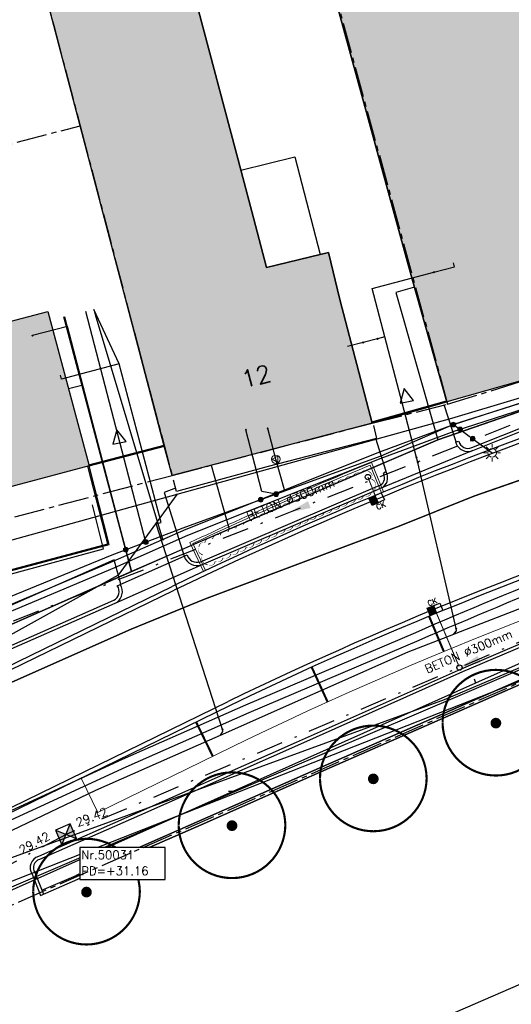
# Model space of a CAD drawing. Header units: metres. Extents: x 202952 to 203755, y 348959 to 349702.
# Tile 7 of 91: x 203115 to 203138, y 349308 to 349354. Entities that reach past the tile are written whole.
import ezdxf
from ezdxf.enums import TextEntityAlignment as Align

# ---------------------------------------------------------------- set-up
doc = ezdxf.new("R2010")
doc.units = ezdxf.units.M
for name, pattern in [('1-200 CENTER', [4.28625, 2.8575, -0.47625, 0.47625, -0.47625]), ('1-200 DASHDOT', [2.54, 1.27, -0.635, 0, -0.635]), ('1-200 HIDDEN', [0.9525, 0.635, -0.3175]), ('PH 1-1 STREEP', [2, 1, -1])]:
    doc.linetypes.add(name, pattern=pattern)
for name, color, linetype in [('bgt.onbegroeidterreindeel', 252, 'Continuous'), ('PH-BEST-BEBOUWING', 1, 'Continuous'), ('PH-BEST-BEBOUWING-ARCERING', 254, 'Continuous'), ('PH-BEST-HUISNUMMER', 7, 'Continuous'), ('PH-BEST-INRIT', 8, 'Continuous'), ('PH-BEST-KADASTRALE-GRENS', 240, '1-200 CENTER'), ('PH-BEST-KL-DATA_KPN', 12, '1-200 TELEFONIE-KPN'), ('PH-BEST-KL-DATA_ZIGGO BV', 12, '1-200 ZIGGO'), ('PH-BEST-KL-ET_MIDDENSPANNING_ENEXIS', 12, '1-200 MIDDENSPANNING'), ('PH-BEST-KL-GAS_HOGEDRUK_ENEXIS', 12, '1-200 GASLEIDING HOGE DRUK'), ('PH-BEST-KL-GAS_LAGEDRUK_ENEXIS', 12, '1-200 GASLEIDING LAGE DRUK'), ('PH-BEST-KL-LAAGSPANNING-ENEXIS', 12, '1-200 LAAGSPANNING'), ('PH-BEST-KL-WATER-WML', 12, '1-200 WML'), ('PH-BEST-KL-WATER-WML-buiten gebruik', 11, '1-200 WML'), ('PH-BEST-MUUR-INDICATIEF INGETEKEND', 1, 'Continuous'), ('PH-BEST-POORT', 8, '1-200 HIDDEN'), ('PH-BEST-PUT-HANDHAVEN', 84, 'Continuous'), ('PH-BEST-RIO-HANDHAVEN-GEMENGD', 44, '1-200 DASHDOT'), ('PH-BEST-RIO-TEKST', 8, 'Continuous'), ('PH-BEST-RIO-TEKST-VLOEIVLAK', 8, 'Continuous'), ('PH-INM-BOOM-HANDHAVEN', 96, 'Continuous'), ('PH-INM-HEKWERK', 6, '1-200 HEKWERK'), ('PH-INM-KANTVERHARDING', 253, 'Continuous'), ('PH-NIEUW-AFSCHEIDING MATERIAAL PARKEERVAK', 115, 'PH 1-1 STREEP'), ('PH-NIEUW-BAND-5-20', 115, 'Continuous'), ('PH-NIEUW-BEPLANTING- OMRANDING', 115, 'Continuous'), ('PH-RIO-KOLK', 240, 'Continuous'), ('PH-RIO-KOLKAANSLUITING', 150, '1-200 HIDDEN'), ('PH-RIO-TEKST-DWA-PUTTENSTAAT', 7, 'Continuous')]:
    doc.layers.add(name, color=color, linetype=linetype)
for name, color, linetype, lineweight in [('PH-NIEUW-AFSCHEIDING PARKEERVAK MAATVOERING', 115, 'Continuous', 5), ('PH-NIEUW-OPSLUITBAND-10', 115, 'Continuous', 18), ('PH-NIEUW-OPSLUITBAND-6', 115, 'Continuous', 30)]:
    doc.layers.add(name, color=color, linetype=linetype, lineweight=lineweight)
doc.styles.add('NLCS-ISO', font='txt')
doc.styles.add('ROMANS', font='romans.shx')
doc.linetypes.add('1-200 GASLEIDING HOGE DRUK', pattern='A,1.5,-0.6,["GAS HD",ROMANS,S=0.24,R=0,X=-0.5,Y=-0.12],-1.1', length=3.2)
doc.linetypes.add('1-200 GASLEIDING LAGE DRUK', pattern='A,1.5,-0.6,["GAS LD",ROMANS,S=0.24,R=0,X=-0.5,Y=-0.12],-1', length=3.1)
doc.linetypes.add('1-200 HEKWERK', pattern='A,1.5,-0.4,["X",ROMANS,S=0.24,R=0,X=-0.275,Y=-0.12],-0.05', length=1.95)
doc.linetypes.add('1-200 LAAGSPANNING', pattern='A,1.5,-0.6,["LS",ROMANS,S=0.24,R=0,X=-0.45,Y=-0.12],-0.05', length=2.15)
doc.linetypes.add('1-200 MIDDENSPANNING', pattern='A,1.5,-0.6,["MS",ROMANS,S=0.24,R=0,X=-0.5,Y=-0.12],-0.05', length=2.15)
doc.linetypes.add('1-200 TELEFONIE-KPN', pattern='A,1.5,-0.6,["KPN",ROMANS,S=0.24,R=0,X=-0.5,Y=-0.12],-0.3', length=2.4)
doc.linetypes.add('1-200 WML', pattern='A,1.5,-0.6,["WML",ROMANS,S=0.24,R=0,X=-0.5,Y=-0.12],-0.3', length=2.4)
doc.linetypes.add('1-200 ZIGGO', pattern='A,1.5,-0.6,["ZIGGO",ROMANS,S=0.24,R=0,X=-0.5,Y=-0.12],-0.65', length=2.75)

# ---------------------------------------------------------------- blocks, each defined once
blk = doc.blocks.new('SKL-WTB_HULP_OVERIG-SO')
at = {"color": 0, "linetype": 'ByBlock', "lineweight": 18}
for points in [[(-0.14, 0.14), (0.14, -0.14)], [(0.14, 0.14), (-0.14, -0.14)]]:
    blk.add_lwpolyline(points, dxfattribs=at)
at = {"color": 0, "linetype": 'ByBlock', "lineweight": 18, "style": 'NLCS-ISO', "flags": 1}
for tag, p in [('TYPE', (1.5, 0)), ('LABEL', (1.5, -1.5)), ('OMSCHRIJVING', (1.5, -3))]:
    blk.add_attdef(tag, p, '', height=1, dxfattribs=at)
blk = doc.blocks.new('SKL-WTB_HULP_MOF-SO')
at = {"linetype": 'ByBlock', "lineweight": 18}
h = blk.add_hatch(color=0, dxfattribs=at)
h.dxf.hatch_style = 1
h.paths.add_polyline_path([(-0.5625, 0, 1), (0.5625, 0, 1)])
at = {"color": 0, "linetype": 'ByBlock', "lineweight": 18}
blk.add_circle((0, 0), 0.5625, dxfattribs=at)
at = {"color": 0, "linetype": 'ByBlock', "lineweight": 18, "style": 'NLCS-ISO', "flags": 1}
for tag, p in [('TYPE', (1.5, 0)), ('LABEL', (1.5, -1.5)), ('OMSCHRIJVING', (1.5, -3))]:
    blk.add_attdef(tag, p, '', height=1, dxfattribs=at)
blk = doc.blocks.new('SKL-ET_OV_LICHTMAST-SO')
at = {"color": 0, "linetype": 'ByBlock', "lineweight": 18}
for points in [[(-1.25, 0), (-2, 0)], [(-1.41, 1.41), (-0.88, 0.88)], [(0, 2), (0, 1.25)], [(0.88, 0.88), (1.41, 1.41)], [(2, 0), (1.25, 0)], [(-1.41, -1.41), (-0.88, -0.88)], [(0, -1.25), (0, -2)], [(0.88, -0.88), (1.41, -1.41)]]:
    blk.add_lwpolyline(points, dxfattribs=at)
blk.add_circle((0, 0), 1, dxfattribs=at)
blk = doc.blocks.new('SKL-WTB_HULP_VERLOOP-SO')
at = {"color": 0, "linetype": 'ByBlock', "lineweight": 18}
for points in [[(0.44, 0.72), (-0.88, 0)], [(0.44, -0.72), (-0.88, 0)], [(0.44, -0.72), (0.44, 0.72)]]:
    blk.add_lwpolyline(points, dxfattribs=at)
blk.add_circle((0, 0), 1, dxfattribs=at)
at = {"color": 0, "linetype": 'ByBlock', "lineweight": 18, "style": 'NLCS-ISO', "flags": 1}
for tag, p in [('TYPE', (1.5, 0)), ('LABEL', (1.5, -1.5)), ('OMSCHRIJVING', (1.5, -3))]:
    blk.add_attdef(tag, p, '', height=1, dxfattribs=at)
blk = doc.blocks.new('INRITSYMBOOL')
at = {"layer": 'PH-BEST-INRIT'}
blk.add_lwpolyline([(-0.315, 0.63), (0, 0), (0.315, 0.63)], close=True, dxfattribs=at)
blk = doc.blocks.new('*U12')
h = blk.add_hatch(color=256)
h.paths.add_polyline_path([(0, 0), (-0.375, 0.375), (-0.375, -0.375)])
h.paths.add_polyline_path([(0.375, 0.375), (0, 0), (0.375, -0.375)])
for p, q in [((-0.375, -0.375), (0.375, 0.375)), ((-0.375, 0.375), (0.375, -0.375))]:
    blk.add_line(p, q)
blk.add_lwpolyline([(-0.375, -0.375), (0.375, -0.375), (0.375, 0.375), (-0.375, 0.375)], close=True)
blk = doc.blocks.new('Materialisatie')
blk.add_solid([(-1.04, 0.173), (-1.04, -0.173), (0, 0)])
at = {"style": 'ROMANS'}
blk.add_attdef('MATERIALISATIE', (-2.631, 0.657), '', height=0.4, dxfattribs=at)
blk = doc.blocks.new('*U26')
at = {"const_width": 0.1}
blk.add_lwpolyline([(-2.5, 0.004, 0.990403), (2.5, 0.03, 0.990403), (-2.5, 0.018)], format="xyb", dxfattribs=at)
at = {"linetype": 'Continuous', "const_width": 0.25}
blk.add_lwpolyline([(-0.125, 0, 1), (0.125, 0, 1)], format="xyb", close=True, dxfattribs=at)
blk = doc.blocks.new('*U44')
blk.add_hatch(color=256).paths.add_polyline_path([(0, 0.374), (-0.315, 0.374), (-0.315, 0), (0, 0)])
blk.add_line((0, 0.374), (0, 0))
blk.add_lwpolyline([(0.315, 0), (-0.315, 0), (-0.315, 0.374), (0.315, 0.374)], close=True)
at = {"style": 'ROMANS'}
blk.add_attdef('CK', (-0.211, 0.429), '', height=0.25, dxfattribs=at)
blk = doc.blocks.new('*U46')
blk.add_hatch(color=256).paths.add_polyline_path([(0, 0.374), (-0.315, 0.374), (-0.315, 0), (0, 0)])
blk.add_line((0, 0.374), (0, 0))
blk.add_lwpolyline([(0.315, 0), (-0.315, 0), (-0.315, 0.374), (0.315, 0.374)], close=True)
at = {"style": 'ROMANS'}
blk.add_attdef('CK', (-0.169, -0.301), '', height=0.25, dxfattribs=at)
blk = doc.blocks.new('Puttenstaat bestaand')
blk.add_wipeout([(0, 0), (4, 0), (4, 1.5), (0, 1.5)])
blk.add_lwpolyline([(0, 0), (4, 0), (4, 1.5), (0, 1.5)], close=True)
at = {"style": 'ROMANS'}
for tag, p in [('NR', (0.066, 0.955)), ('PD', (0.066, 0.203))]:
    blk.add_attdef(tag, p, '', height=0.4, dxfattribs=at)

msp = doc.modelspace()

# ---------------------------------------------------------------- hatches: boundary and pattern name
at = {"layer": 'PH-BEST-BEBOUWING-ARCERING'}
for points in [[(203126.778, 349396.225), (203125.933, 349399.255), (203126.116, 349399.306), (203125.367, 349401.87), (203125.269, 349401.843), (203117.244, 349399.601), (203117.876, 349397.339), (203125.774, 349368.421), (203133.01, 349341.93), (203134.65, 349336.16), (203140.153, 349337.725), (203142.352, 349338.35), (203142.531, 349338.401), (203140.324, 349346.038), (203140.698, 349346.177), (203139.361, 349353.406), (203138.088, 349358.948), (203137.739, 349358.891), (203134.402, 349370.71), (203132.995, 349375.762), (203129.768, 349386.808), (203129.43, 349386.717)], [(203131.14, 349335.17), (203124.511, 349333.432), (203121.76, 349332.71), (203121.397, 349334.094), (203120.24, 349338.51), (203116.214, 349353.82), (203113.237, 349365.151), (203118.609, 349366.618), (203121.54, 349355.232), (203122.736, 349355.549), (203125.001, 349346.995), (203125.582, 349344.801), (203126.188, 349342.47), (203128.699, 349343.074), (203129.04, 349343.154), (203129.092, 349343.168), (203129.62, 349340.97)], [(203107.917, 349330.508), (203107.208, 349333.181), (203105.997, 349337.751), (203106.23, 349337.812), (203106.119, 349338.234), (203104.103, 349345.609), (203110.655, 349347.334), (203112.724, 349339.558), (203115.942, 349340.414), (203117.874, 349333.157), (203110.946, 349331.314), (203108.539, 349330.674)]]:
    msp.add_hatch(color=256, dxfattribs=at).paths.add_polyline_path(points)

# ---------------------------------------------------------------- linework, layer by layer
at = {"layer": 'bgt.onbegroeidterreindeel'}
for points in [[(203120, 349389.562), (203125.774, 349368.421), (203133.01, 349341.93), (203134.65, 349336.16), (203131.14, 349335.17), (203129.62, 349340.97), (203129.092, 349343.168), (203129.04, 349343.154), (203128.699, 349343.074), (203126.188, 349342.47), (203125.582, 349344.801), (203125.001, 349346.995), (203122.736, 349355.549), (203121.54, 349355.232), (203120, 349361.214)], [(203120, 349339.423), (203120.24, 349338.51), (203121.397, 349334.094), (203120, 349333.722)], [(203120, 349315.164), (203123.045, 349316.507), (203129.188, 349319.216), (203150.049, 349328.373)], [(203120.081, 349314.981), (203123.126, 349316.324), (203129.269, 349319.033), (203150.129, 349328.189)]]:
    msp.add_lwpolyline(points, dxfattribs=at)
at = {"layer": 'PH-BEST-BEBOUWING'}
for points in [[(203117.244, 349399.601), (203125.269, 349401.843), (203125.367, 349401.87), (203126.116, 349399.306), (203125.933, 349399.255), (203126.778, 349396.225), (203129.43, 349386.717), (203129.768, 349386.808), (203132.995, 349375.762), (203134.402, 349370.71), (203137.739, 349358.891), (203138.088, 349358.948), (203139.361, 349353.406), (203140.698, 349346.177), (203140.324, 349346.038), (203142.531, 349338.401), (203142.352, 349338.35), (203140.153, 349337.725), (203134.65, 349336.16), (203133.01, 349341.93), (203125.774, 349368.421), (203117.876, 349397.339), (203117.244, 349399.601)], [(203131.14, 349335.17), (203124.511, 349333.432), (203121.76, 349332.71), (203121.397, 349334.094), (203120.24, 349338.51), (203116.214, 349353.82), (203113.237, 349365.151), (203118.609, 349366.618), (203121.54, 349355.232), (203122.736, 349355.549), (203125.001, 349346.995), (203125.582, 349344.801), (203126.188, 349342.47), (203128.699, 349343.074), (203129.04, 349343.154), (203129.092, 349343.168), (203129.62, 349340.97), (203131.14, 349335.17)], [(203107.917, 349330.508), (203107.208, 349333.181), (203105.997, 349337.751), (203106.23, 349337.812), (203106.119, 349338.234), (203104.103, 349345.609), (203110.655, 349347.334), (203112.724, 349339.558), (203115.942, 349340.414), (203117.874, 349333.157), (203110.946, 349331.314), (203108.539, 349330.674), (203107.917, 349330.508)], [(203124.989, 349347.041), (203127.52, 349347.67), (203128.699, 349343.074), (203126.188, 349342.47), (203125.582, 349344.801), (203125.001, 349346.995), (203124.989, 349347.041)]]:
    msp.add_lwpolyline(points, close=True, dxfattribs=at)
at = {"layer": 'PH-BEST-KADASTRALE-GRENS', "ltscale": 0.5}
for p, q in [((203104.133, 349345.617), (203117.453, 349349.124)), ((203117.453, 349349.124), (203121.76, 349332.71)), ((203134.681, 349336.054), (203142.506, 349338.486)), ((203108.169, 349329.138), (203121.76, 349332.71))]:
    msp.add_line(p, q, dxfattribs=at)
for points in [[(203116.735, 349401.625), (203117.876, 349397.339), (203134.681, 349336.054)], [(203104.332, 349397.478), (203116.214, 349353.82), (203117.453, 349349.124)], [(203121.76, 349332.71), (203131.14, 349335.17), (203134.681, 349336.054)], [(203121.76, 349332.71), (203131.14, 349335.17), (203134.681, 349336.054)]]:
    msp.add_lwpolyline(points, dxfattribs=at)
at = {"layer": 'PH-BEST-KL-DATA_KPN'}
for points in [[(203174.447, 349347.245), (203174.095, 349347.141), (203134.868, 349335.39), (203121.99, 349331.824)], [(203104.362, 349309.787), (203112.259, 349314.071), (203134.527, 349322.205), (203138.174, 349323.75), (203144.623, 349326.797), (203148.055, 349328.593), (203151.618, 349330.112), (203155.291, 349331.345), (203159.049, 349332.283)], [(203159.049, 349332.283), (203152.062, 349329.584), (203141.665, 349324.474), (203112.541, 349313.008), (203106.387, 349310.195), (203104.363, 349309.787)], [(203121.991, 349331.824), (203119.234, 349328.034), (203109.935, 349322.87), (203086.102, 349308.886), (203085.608, 349308.737), (203085.104, 349308.626), (203084.593, 349308.553), (203084.078, 349308.519), (203083.562, 349308.523), (203082.498, 349308.643), (203075.526, 349319.522)], [(203121.99, 349331.824), (203096.666, 349324.813), (203076.059, 349319.54), (203075.793, 349319.521), (203075.527, 349319.522)]]:
    msp.add_lwpolyline(points, dxfattribs=at)
at = {"layer": 'PH-BEST-KL-DATA_ZIGGO BV'}
for points in [[(203134.22, 349334.39), (203156.236, 349341.998), (203169.667, 349344.662)], [(203133.119, 349341.547), (203132.255, 349341.301), (203134.22, 349334.39)], [(203119.865, 349328.202), (203116.683, 349340.155)], [(203116.713, 349340.162), (203117.536, 349336.953)], [(203147.219, 349338.882), (203134.22, 349334.39)], [(203074.246, 349295.189), (203080.19, 349299.491), (203080.513, 349299.884), (203080.6, 349300.213), (203080.514, 349300.714), (203078.696, 349304.756), (203078.712, 349305.297), (203078.882, 349305.618), (203079.155, 349305.857), (203087.316, 349310.711), (203094.911, 349314.696), (203104.691, 349318.968), (203110.294, 349321.258), (203119.837, 349325.494), (203123.281, 349326.906), (203132.407, 349330.333), (203135.907, 349331.735), (203154.278, 349338.103)], [(203116.908, 349336.786), (203117.536, 349336.953)], [(203117.536, 349336.953), (203119.865, 349328.202)], [(203096.964, 349318.421), (203104.171, 349321.106), (203105.149, 349321.629), (203106.188, 349322.151), (203107.284, 349322.672), (203108.435, 349323.191), (203122.749, 349329.469), (203134.22, 349334.39)], [(203134.22, 349334.39), (203124.442, 349330.195)], [(203123.59, 349333.19), (203124.442, 349330.195)], [(203124.442, 349330.195), (203119.865, 349328.202)], [(203122.749, 349329.469), (203124.442, 349330.195)], [(203119.865, 349328.202), (203107.284, 349322.672), (203104.171, 349321.106), (203100.242, 349319.642)], [(203108.435, 349323.191), (203119.865, 349328.202)], [(203141.278, 349306.828), (203140.803, 349307.231), (203138.927, 349309.206), (203124.402, 349302.894), (203124.426, 349302.128), (203124.352, 349301.014)]]:
    msp.add_lwpolyline(points, dxfattribs=at)
at = {"layer": 'PH-BEST-KL-ET_MIDDENSPANNING_ENEXIS'}
msp.add_lwpolyline([(203174.675, 349345.123), (203163.599, 349341.139), (203156.62, 349338.882), (203151.438, 349337.148), (203135.907, 349331.735), (203132.407, 349330.333), (203123.281, 349326.906), (203119.837, 349325.494), (203110.294, 349321.258), (203104.691, 349318.968), (203094.911, 349314.696), (203087.316, 349310.711), (203081.929, 349307.508)], dxfattribs=at)
at = {"layer": 'PH-BEST-KL-GAS_HOGEDRUK_ENEXIS'}
msp.add_lwpolyline([(203063.845, 349290.591), (203064.301, 349290.882), (203067.735, 349292.835), (203065.146, 349300.33), (203065.104, 349300.616), (203065.11, 349300.906), (203065.163, 349301.19), (203065.263, 349301.462), (203065.45, 349301.774), (203065.698, 349302.041), (203069.75, 349303.916), (203079.343, 349308.997), (203086.041, 349313.859), (203091.019, 349316.22), (203095.987, 349318.367), (203096.869, 349318.81), (203103.981, 349321.883), (203109.489, 349324.355), (203119.082, 349328.397), (203122.495, 349329.904), (203131.57, 349333.525), (203135.032, 349334.813), (203151.328, 349340.07)], dxfattribs=at)
at = {"layer": 'PH-BEST-KL-GAS_LAGEDRUK_ENEXIS'}
for points in [[(203073.192, 349323.473), (203073.904, 349318.816), (203074.988, 349315.426), (203078.106, 349310.771), (203085.987, 349314.12), (203090.958, 349316.514), (203095.926, 349318.661), (203096.798, 349319.101), (203103.91, 349322.174), (203109.414, 349324.646), (203119.007, 349328.687), (203122.419, 349330.194), (203131.494, 349333.815), (203134.95, 349335.101), (203151.246, 349340.359), (203155.733, 349341.957), (203163.101, 349343.667), (203174.538, 349345.603), (203189.278, 349349.665), (203200.812, 349352.83), (203203.117, 349367.108)], [(203121.325, 349329.711), (203118.173, 349340.243), (203118.104, 349340.505)], [(203126.499, 349333.954), (203126.246, 349334.92)], [(203126.626, 349333.471), (203126.499, 349333.954)], [(203127.028, 349332.033), (203126.626, 349333.471)]]:
    msp.add_lwpolyline(points, dxfattribs=at)
at = {"layer": 'PH-BEST-KL-LAAGSPANNING-ENEXIS'}
for points in [[(203120.532, 349329.585), (203117.717, 349340.41)], [(203151.274, 349340.262), (203134.95, 349335.101), (203131.545, 349333.622), (203122.393, 349330.291), (203118.931, 349328.978), (203109.313, 349325.033), (203103.839, 349322.466), (203095.866, 349318.955), (203090.877, 349316.906), (203085.864, 349314.707), (203078.947, 349311.907), (203078.521, 349311.881), (203078.096, 349311.924), (203077.684, 349312.035), (203077.296, 349312.212), (203076.941, 349312.449), (203076.63, 349312.741), (203076.37, 349313.08), (203076.168, 349313.456), (203075.247, 349317.129)], [(203119.59, 349329.228), (203116.867, 349339.703), (203115.222, 349339.275)], [(203126.639, 349331.836), (203125.969, 349331.957), (203125.227, 349334.856)], [(203134.95, 349335.101), (203135.263, 349334.872)], [(203135.263, 349334.872), (203135.858, 349334.437)], [(203135.858, 349334.437), (203136.765, 349333.773)], [(203152.065, 349329.585), (203112.274, 349312.569), (203090.6, 349304.404), (203084.677, 349301.398), (203082.665, 349300.359), (203080.665, 349299.295), (203078.676, 349298.205), (203076.699, 349297.092), (203074.735, 349295.953), (203072.784, 349294.79), (203070.845, 349293.603), (203068.92, 349292.392), (203066.91, 349291.237), (203065.086, 349290.161), (203064.386, 349289.69)]]:
    msp.add_lwpolyline(points, dxfattribs=at)
at = {"layer": 'PH-BEST-KL-WATER-WML'}
for points in [[(203134.04, 349342.25), (203135.007, 349342.504), (203134.956, 349342.697)], [(203131.734, 349339.216), (203131.138, 349341.49), (203134.04, 349342.25)], [(203119.278, 349337.946), (203118.093, 349340.502)], [(203131.395, 349339.128), (203130.718, 349338.95)], [(203131.734, 349339.216), (203131.395, 349339.128)], [(203133.217, 349333.558), (203131.734, 349339.216)], [(203130.718, 349338.95), (203129.992, 349338.76)], [(203119.278, 349337.946), (203116.583, 349337.229), (203116.531, 349337.422)], [(203124.123, 349320.794), (203121.016, 349330.441), (203121.257, 349330.505), (203119.278, 349337.946)], [(203133.28, 349333.316), (203133.217, 349333.558)], [(203135.079, 349325.525), (203133.28, 349333.316)], [(203064.619, 349289.302), (203069.267, 349292.216), (203073.217, 349294.692), (203077.661, 349297.791), (203089.097, 349303.502), (203093.146, 349305.575), (203104.806, 349311.546), (203110.333, 349314.186), (203118.185, 349317.938), (203123.533, 349320.312), (203124.029, 349320.532), (203132.824, 349324.437), (203134.975, 349325.271), (203135.083, 349325.313), (203142.546, 349328.207)], [(203134.975, 349325.271), (203135.006, 349325.31), (203135.1, 349325.427), (203135.079, 349325.525)], [(203135.993, 349322.965), (203135.98, 349323.013), (203135.942, 349323.158)], [(203124.029, 349320.532), (203124.058, 349320.573), (203124.143, 349320.696), (203124.123, 349320.794)], [(203124.612, 349317.883), (203124.562, 349317.882), (203124.412, 349317.877)]]:
    msp.add_lwpolyline(points, dxfattribs=at)
at = {"layer": 'PH-BEST-KL-WATER-WML-buiten gebruik'}
msp.add_lwpolyline([(203142.802, 349326.006), (203135.993, 349322.965), (203124.612, 349317.883), (203120.097, 349315.867), (203117.223, 349314.584), (203111.664, 349312.102), (203103.622, 349308.511), (203098.697, 349306.312), (203095.178, 349304.865), (203093.782, 349304.291), (203090.771, 349303.054), (203085.438, 349300.531), (203078.463, 349297.334), (203074.172, 349295.242), (203069.133, 349292.625), (203068.747, 349292.425), (203067.074, 349291.557)], dxfattribs=at)
at = {"layer": 'PH-BEST-MUUR-INDICATIEF INGETEKEND'}
for points in [[(203150.049, 349328.373), (203129.188, 349319.216), (203123.045, 349316.507), (203120, 349315.164)], [(203150.129, 349328.189), (203129.269, 349319.033), (203123.126, 349316.324), (203120.081, 349314.981)], [(203115.596, 349312.997), (203117.339, 349313.762), (203120.081, 349314.981)], [(203115.66, 349313.244), (203117.259, 349313.945), (203120, 349315.164)]]:
    msp.add_lwpolyline(points, dxfattribs=at)
at = {"layer": 'PH-BEST-POORT'}
for points in [[(203119.999, 349315.164), (203117.258, 349313.945)], [(203120.081, 349314.981), (203117.339, 349313.762)]]:
    msp.add_lwpolyline(points, dxfattribs=at)
at = {"layer": 'PH-BEST-RIO-HANDHAVEN-GEMENGD'}
for p, q in [((203144.965, 349337.962), (203109.49, 349323.97)), ((203153.646, 349331.51), (203116.829, 349315.886)), ((203116.79, 349315.87), (203104.54, 349309.28))]:
    msp.add_line(p, q, dxfattribs=at)
at = {"layer": 'PH-INM-HEKWERK', "flags": 128}
msp.add_lwpolyline([(203108.678, 349329.272), (203109.414, 349326.829), (203113.521, 349327.913), (203114.408, 349328.142), (203118.547, 349329.266), (203118.025, 349331.336)], dxfattribs=at)
at = {"layer": 'PH-INM-KANTVERHARDING'}
for p, q in [((203135.81, 349334.018), (203140.029, 349335.715)), ((203135.053, 349334.278), (203135.197, 349334.317)), ((203131.799, 349332.901), (203131.667, 349332.801)), ((203119.195, 349327.536), (203122.465, 349328.983)), ((203119.097, 349326.719), (203123.141, 349328.518)), ((203110.724, 349323.199), (203119.032, 349326.854)), ((203110.789, 349323.064), (203119.097, 349326.719))]:
    msp.add_line(p, q, dxfattribs=at)
at = {"layer": 'PH-INM-KANTVERHARDING', "flags": 128}
for points in [[(203135.076, 349334.285), (203134.524, 349336.022)], [(203131.211, 349335.054), (203131.351, 349334.45), (203126.261, 349333.132), (203121.974, 349331.953), (203121.825, 349332.494)], [(203135.867, 349333.879), (203131.441, 349332.072)], [(203121.928, 349332.118), (203121.397, 349331.918), (203122.333, 349328.924)]]:
    msp.add_lwpolyline(points, dxfattribs=at)
at = {"layer": 'PH-INM-KANTVERHARDING'}
for points in [[(203135.053, 349334.278, 0.453869), (203135.867, 349333.879), (203140.074, 349335.571, 0.220448)], [(203131.62, 349332.145, 0.173115), (203131.844, 349332.433, 0.223986), (203131.787, 349332.891)], [(203122.327, 349328.922, 0.408513), (203123.141, 349328.518), (203131.441, 349332.072, 0.267654)], [(203111.427, 349315.707), (203119.438, 349319.398), (203125.223, 349321.948), (203133.187, 349325.349, -0.007821), (203140.523, 349328.408, -0.002791), (203146.947, 349330.9)], [(203111.6, 349315.347), (203119.602, 349319.033), (203125.383, 349321.581), (203133.345, 349324.981, -0.007822), (203140.671, 349328.036, -0.00272), (203147.092, 349330.527)], [(203147.235, 349328.627), (203146.66, 349328.402), (203140.14, 349325.689), (203135.319, 349323.629), (203127.585, 349320.181), (203120.179, 349316.899), (203115.495, 349314.835, 0.492926), (203115.196, 349314.007), (203115.596, 349312.997)], [(203147.281, 349328.506), (203146.715, 349328.262), (203140.198, 349325.551), (203135.379, 349323.492), (203127.646, 349320.044), (203120.24, 349316.761), (203115.547, 349314.694, 0.508922), (203115.33, 349314.077), (203115.733, 349313.057)]]:
    msp.add_lwpolyline(points, format="xyb", dxfattribs=at)
for points in [[(203131.799, 349332.901), (203131.313, 349334.44)], [(203119.366, 349327.612), (203119.049, 349328.749), (203112.804, 349325.992), (203109.558, 349324.595), (203109.841, 349323.029)]]:
    msp.add_lwpolyline(points, dxfattribs=at)
at = {"layer": 'PH-INM-KANTVERHARDING', "flags": 128}
msp.add_lwpolyline([(203122.465, 349328.983, 0.412072), (203123.089, 349328.658), (203131.396, 349332.216, 0.523932), (203131.667, 349332.801, 0.215613)], format="xyb", dxfattribs=at)
at = {"layer": 'PH-INM-KANTVERHARDING'}
for centre, radius, start, end in [((203135.635, 349334.435), 0.453, 195.0463, 292.8136), ((203118.815, 349327.266), 0.466, 297.7576, 35.384), ((203118.815, 349327.266), 0.616, 297.2351, 32.5536)]:
    msp.add_arc(centre, radius, start, end, dxfattribs=at)
at = {"layer": 'PH-NIEUW-AFSCHEIDING MATERIAAL PARKEERVAK', "ltscale": 0.2, "transparency": 33554687, "const_width": 0.1}
for points in [[(203133.807, 349326.112), (203134.5, 349324.451)], [(203128.305, 349323.721), (203129.053, 349322.084)], [(203122.881, 349321.156), (203123.67, 349319.537)]]:
    msp.add_lwpolyline(points, dxfattribs=at)
at = {"layer": 'PH-NIEUW-AFSCHEIDING PARKEERVAK MAATVOERING', "lineweight": 13}
msp.add_lwpolyline([(203125.254, 349320.303, -0.047633), (203156.982, 349332.065, -0.047633)], format="xyb", dxfattribs=at)
for points in [[(203118.282, 349316.896), (203125.254, 349320.302)], [(203117.494, 349318.514), (203118.282, 349316.896)]]:
    msp.add_lwpolyline(points, dxfattribs=at)
at = {"layer": 'PH-NIEUW-BAND-5-20'}
msp.add_line((203096.014, 349314.734), (203121.86, 349327.325), dxfattribs=at)
for points in [[(203172.948, 349343.643, 0.072502), (203121.773, 349327.505)], [(203124.471, 349321.923), (203124.471, 349321.923, -0.047651), (203156.531, 349333.808)]]:
    msp.add_lwpolyline(points, format="xyb", dxfattribs=at)
for points in [[(203095.927, 349314.914), (203121.773, 349327.505)], [(203098.692, 349309.55), (203124.384, 349322.103)], [(203098.779, 349309.369), (203124.471, 349321.923)]]:
    msp.add_lwpolyline(points, dxfattribs=at)
for radius in [185.8, 180]:
    msp.add_arc((203202.714, 349160.041), radius, 99.20885, 115.79603, dxfattribs=at)
at = {"layer": 'PH-NIEUW-BEPLANTING- OMRANDING'}
msp.add_lwpolyline([(203123.424, 349328.515, 0, 0.04, 0.520567), (203123.786, 349328.685, 0, 0.04, 0.520567), (203124.149, 349328.854, 0, 0.04, 0.520567), (203124.511, 349329.022, 0, 0.04, 0.520567), (203124.875, 349329.19, 0, 0.04, 0.520567), (203125.238, 349329.357, 0, 0.04, 0.520567), (203125.602, 349329.523, 0, 0.04, 0.520567), (203125.966, 349329.688, 0, 0.04, 0.520567), (203126.331, 349329.852, 0, 0.04, 0.520567), (203126.696, 349330.016, 0, 0.04, 0.520567), (203127.061, 349330.179, 0, 0.04, 0.520567), (203127.427, 349330.341, 0, 0.04, 0.520567), (203127.793, 349330.502, 0, 0.04, 0.520567), (203128.159, 349330.663, 0, 0.04, 0.520567), (203128.526, 349330.823, 0, 0.04, 0.520567), (203128.893, 349330.982, 0, 0.04, 0.520567), (203129.26, 349331.14, 0, 0.04, 0.520567), (203129.628, 349331.297, 0, 0.04, 0.520567), (203129.996, 349331.454, 0, 0.04, 0.520567), (203130.365, 349331.61, 0, 0.04, 0.520567), (203130.733, 349331.765, 0, 0.04, 0.520567), (203131.102, 349331.919, 0, 0.04, 0.520567), (203131.265, 349332.158, 0, 0.04, 0.520567), (203131.112, 349332.528, 0, 0.04, 0.520567), (203130.959, 349332.898, 0, 0.04, 0.520567), (203130.612, 349332.798, 0, 0.04, 0.520567), (203130.243, 349332.644, 0, 0.04, 0.520567), (203129.874, 349332.488, 0, 0.04, 0.520567), (203129.506, 349332.332, 0, 0.04, 0.520567), (203129.138, 349332.175, 0, 0.04, 0.520567), (203128.77, 349332.018, 0, 0.04, 0.520567), (203128.403, 349331.859, 0, 0.04, 0.520567), (203128.036, 349331.7, 0, 0.04, 0.520567), (203127.67, 349331.54, 0, 0.04, 0.520567), (203127.303, 349331.38, 0, 0.04, 0.520567), (203126.937, 349331.218, 0, 0.04, 0.520567), (203126.572, 349331.056, 0, 0.04, 0.520567), (203126.207, 349330.893, 0, 0.04, 0.520567), (203125.842, 349330.729, 0, 0.04, 0.520567), (203125.477, 349330.564, 0, 0.04, 0.520567), (203125.113, 349330.399, 0, 0.04, 0.520567), (203124.749, 349330.232, 0, 0.04, 0.520567), (203124.386, 349330.065, 0, 0.04, 0.520567), (203124.022, 349329.898, 0, 0.04, 0.520567), (203123.66, 349329.729, 0, 0.04, 0.520567), (203123.297, 349329.56, 0, 0.04, 0.520567), (203123.026, 349329.357, 0, 0.04, 0.520567), (203123.197, 349328.996, 0, 0.04, 0.520567)], format="xyseb", close=True, dxfattribs=at)
at = {"layer": 'PH-NIEUW-OPSLUITBAND-10'}
for points in [[(203131.679, 349331.942), (203131.106, 349333.328, 0.012408), (203122.597, 349329.562), (203123.238, 349328.206)], [(203131.586, 349331.903), (203131.052, 349333.197, 0.012141), (203122.73, 349329.514), (203123.329, 349328.249)]]:
    msp.add_lwpolyline(points, format="xyb", dxfattribs=at)
at = {"layer": 'PH-NIEUW-OPSLUITBAND-6'}
for points in [[(203131.124, 349335.228), (203134.634, 349336.218)], [(203131.14, 349335.17), (203134.65, 349336.16)], [(203117.859, 349333.215), (203121.385, 349334.14)], [(203117.874, 349333.157), (203121.4, 349334.082)], [(203108.169, 349329.138), (203108.845, 349326.807), (203118.82, 349329.468), (203117.874, 349333.157)], [(203108.227, 349329.155), (203108.886, 349326.88), (203118.747, 349329.51), (203117.816, 349333.142)]]:
    msp.add_lwpolyline(points, dxfattribs=at)
at = {"layer": 'PH-RIO-KOLKAANSLUITING', "const_width": 0.05}
for points in [[(203131.355, 349331.591), (203130.941, 349332.639)], [(203134.076, 349326.437), (203135.217, 349323.746)]]:
    msp.add_lwpolyline(points, dxfattribs=at)
at = {"layer": 'PH-RIO-KOLKAANSLUITING', "linetype": 'Continuous'}
for centre in [(203130.941, 349332.639), (203135.238, 349323.698)]:
    msp.add_circle(centre, 0.125, dxfattribs=at)

# ---------------------------------------------------------------- block references
at = {"layer": 'PH-BEST-INRIT', "rotation": 191.800182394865}
for p in [(203132.635, 349336.786), (203119.168, 349334.857)]:
    msp.add_blockref('INRITSYMBOOL', p, dxfattribs=at)
at = {"layer": 'PH-BEST-KL-DATA_KPN', "xscale": 0.2, "yscale": 0.2, "zscale": 0.2}
for p in [(203121.99, 349331.824), (203121.991, 349331.824)]:
    msp.add_blockref('SKL-WTB_HULP_OVERIG-SO', p, dxfattribs=at)
at = {"layer": 'PH-BEST-KL-GAS_LAGEDRUK_ENEXIS', "xscale": 0.2, "yscale": 0.2, "zscale": 0.2}
for name, p in [('SKL-WTB_HULP_OVERIG-SO', (203126.246, 349334.92)), ('SKL-WTB_HULP_OVERIG-SO', (203126.499, 349333.954)), ('SKL-WTB_HULP_VERLOOP-SO', (203126.626, 349333.471)), ('SKL-WTB_HULP_OVERIG-SO', (203127.028, 349332.033)), ('SKL-WTB_HULP_OVERIG-SO', (203127.028, 349332.033)), ('SKL-WTB_HULP_OVERIG-SO', (203121.325, 349329.711))]:
    msp.add_blockref(name, p, dxfattribs=at)
at = {"layer": 'PH-BEST-KL-LAAGSPANNING-ENEXIS', "xscale": 0.2, "yscale": 0.2, "zscale": 0.2}
for name, p in [('SKL-WTB_HULP_OVERIG-SO', (203115.222, 349339.275)), ('SKL-WTB_HULP_OVERIG-SO', (203125.227, 349334.856)), ('SKL-WTB_HULP_MOF-SO', (203134.95, 349335.101)), ('SKL-WTB_HULP_MOF-SO', (203135.263, 349334.872)), ('SKL-WTB_HULP_MOF-SO', (203135.858, 349334.437)), ('SKL-ET_OV_LICHTMAST-SO', (203136.765, 349333.773)), ('SKL-WTB_HULP_MOF-SO', (203125.918, 349331.574)), ('SKL-WTB_HULP_MOF-SO', (203126.639, 349331.836)), ('SKL-WTB_HULP_MOF-SO', (203119.59, 349329.228)), ('SKL-WTB_HULP_MOF-SO', (203120.532, 349329.585))]:
    msp.add_blockref(name, p, dxfattribs=at)
at = {"layer": 'PH-BEST-KL-WATER-WML', "xscale": 0.2, "yscale": 0.2, "zscale": 0.2}
for p in [(203134.04, 349342.25), (203131.395, 349339.128), (203130.718, 349338.95), (203133.217, 349333.558), (203133.28, 349333.316), (203135.079, 349325.525), (203124.123, 349320.794)]:
    msp.add_blockref('SKL-WTB_HULP_OVERIG-SO', p, dxfattribs=at)
at = {"layer": 'PH-BEST-PUT-HANDHAVEN', "rotation": 22.85721329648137}
msp.add_blockref('*U12', (203116.79, 349315.87), dxfattribs=at)
at = {"layer": 'PH-BEST-RIO-TEKST'}
ref = msp.add_blockref('Materialisatie', (203127.228, 349330.966), dxfattribs=dict(at, rotation=201.5245250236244))
ref.add_attrib('MATERIALISATIE', 'BETON %%c300mm ', (203125.354, 349330.59), dxfattribs={"layer": '0', "height": 0.4, "rotation": 21.7024, "style": 'ROMANS'})
ref = msp.add_blockref('Materialisatie', (203135.199, 349323.682), dxfattribs=dict(at, rotation=202.9943364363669))
ref.add_attrib('MATERIALISATIE', 'BETON %%c300mm ', (203133.717, 349323.417), dxfattribs={"layer": '0', "height": 0.4, "rotation": 22.9943, "style": 'ROMANS'})
at = {"layer": 'PH-INM-BOOM-HANDHAVEN'}
for p in [(203136.942, 349321.09), (203136.942, 349321.09), (203131.195, 349318.475), (203131.195, 349318.475), (203124.571, 349316.278), (203124.571, 349316.278), (203117.75, 349313.161), (203117.75, 349313.161)]:
    msp.add_blockref('*U26', p, dxfattribs=at)
at = {"layer": 'PH-RIO-KOLK'}
for name, p, rotation in [('*U46', (203131.426, 349331.432), 24.33842151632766), ('*U44', (203134.155, 349326.256), 21.87393161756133)]:
    msp.add_blockref(name, p, dxfattribs=dict(at, rotation=rotation)).add_auto_attribs({'CK': 'CK'})

# ---------------------------------------------------------------- texts
at = {"layer": 'PH-BEST-HUISNUMMER', "style": 'ROMANS'}
msp.add_text('12', height=0.8, rotation=14.7, dxfattribs=at).set_placement((203125.704, 349337.363), align=Align.MIDDLE_CENTER)
at = {"layer": 'PH-BEST-RIO-TEKST-VLOEIVLAK', "style": 'ROMANS'}
for rotation, p in [(21.4029, (203117.992, 349316.683)), (28.2784, (203115.309, 349315.466))]:
    msp.add_text('29.42', height=0.4, rotation=rotation, dxfattribs=at).set_placement(p, align=Align.MIDDLE_CENTER)

# ---------------------------------------------------------------- next in the draw order: block references
at = {"layer": 'PH-RIO-TEKST-DWA-PUTTENSTAAT'}
msp.add_blockref('Puttenstaat bestaand', (203117.437, 349313.753), dxfattribs=at).add_auto_attribs({'PD': 'PD=+31.16', 'NR': 'Nr.50031'})

# ---------------------------------------------------------------- next in the draw order: linework, layer by layer
at = {"layer": 'PH-BEST-KADASTRALE-GRENS', "ltscale": 0.5}
msp.add_line((203110.632, 349310.963), (203150.424, 349328.43), dxfattribs=at)

doc.saveas('drawing.dxf')
